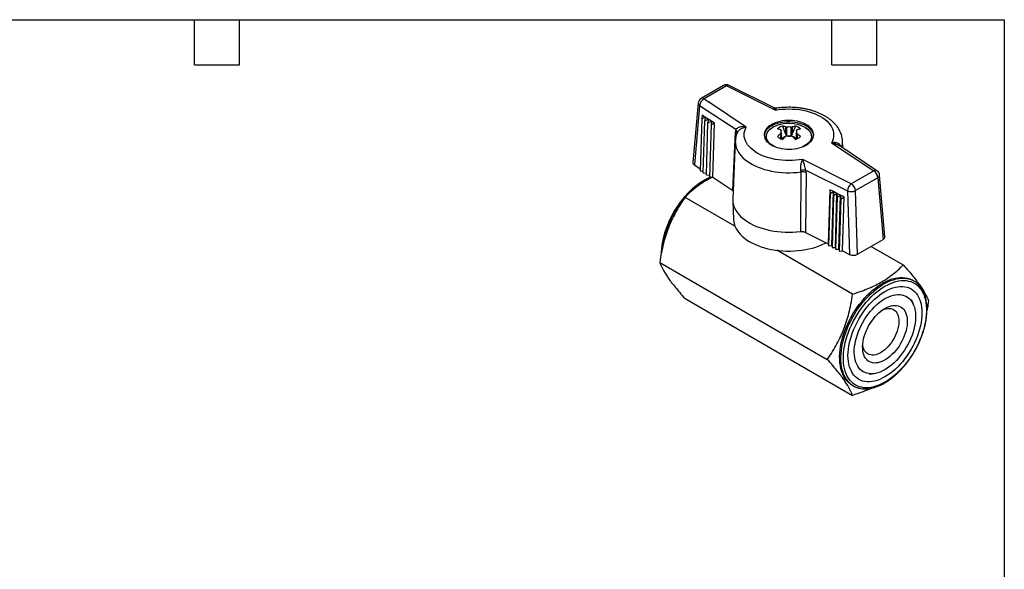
# Model space of a CAD drawing. Header units: inches. Extents: x 0.2 to 10.8, y 0.2 to 8.2.
# Tile 4 of 4: x 4.2 to 10.8, y 4.6 to 8.2. Entities that reach past the tile are written whole.
import ezdxf

# ---------------------------------------------------------------- set-up
doc = ezdxf.new("R2010")
doc.units = ezdxf.units.IN
doc.header["$MEASUREMENT"] = 0
doc.linetypes.add('SLD-Solid', pattern=[0])
doc.layers.add('TEXT', color=140, linetype='SLD-Solid', lineweight=25)

msp = doc.modelspace()

# ---------------------------------------------------------------- linework, layer by layer
for p, q in [((9.2108, 7.6642), (8.9159, 7.8123)), ((8.8785, 7.8112), (8.7287, 7.7246)), ((8.8982, 7.8092), (8.7484, 7.7227)), ((8.9383, 7.7891), (8.8982, 7.8092)), ((8.9389, 7.7892), (8.9383, 7.7891)), ((8.9386, 7.7889), (8.9389, 7.7892)), ((9.2221, 7.6467), (8.9386, 7.7889)), ((8.9389, 7.7892), (8.9389, 7.7892)), ((8.7092, 7.694), (8.6742, 7.2979)), ((8.7484, 7.7227), (8.7832, 7.6996)), ((8.7832, 7.6996), (8.783, 7.6992)), ((8.783, 7.6992), (8.7835, 7.6994)), ((8.783, 7.6992), (8.783, 7.6992)), ((8.7835, 7.6994), (9.0299, 7.5357)), ((8.7187, 7.6768), (8.6839, 7.2819)), ((8.9592, 7.5171), (8.7187, 7.6768)), ((8.735, 7.6147), (8.7331, 7.5893)), ((8.735, 7.6147), (8.7557, 7.6011)), ((8.7331, 7.5893), (8.7228, 7.2421)), ((8.7557, 7.6011), (8.7331, 7.5893)), ((8.7434, 7.2284), (8.7537, 7.5757)), ((8.7557, 7.6011), (8.7537, 7.5757)), ((8.7537, 7.5757), (8.7763, 7.5874)), ((8.7763, 7.5874), (8.7557, 7.6011)), ((8.7641, 7.2147), (8.7744, 7.562)), ((8.7763, 7.5874), (8.7744, 7.562)), ((8.7744, 7.562), (8.797, 7.5738)), ((8.797, 7.5738), (8.7763, 7.5874)), ((8.797, 7.5738), (8.7951, 7.5483)), ((8.8177, 7.5601), (8.7951, 7.5483)), ((8.8177, 7.5601), (8.797, 7.5738)), ((8.807, 7.2001), (8.8177, 7.5601)), ((8.7951, 7.5483), (8.7848, 7.201)), ((8.939, 7.1124), (8.9569, 7.5025)), ((9.2582, 7.4901), (9.2582, 7.4566)), ((9.2632, 7.4544), (9.2632, 7.5133)), ((9.2632, 7.495), (9.2632, 7.4545)), ((9.2916, 7.5351), (9.2916, 7.4881)), ((9.298, 7.5335), (9.2981, 7.4749)), ((9.3298, 7.4749), (9.3297, 7.5335)), ((9.3362, 7.5352), (9.3362, 7.4881)), ((9.3646, 7.5133), (9.3646, 7.495)), ((9.3646, 7.4545), (9.3646, 7.495)), ((9.3696, 7.4901), (9.3696, 7.4566)), ((8.9566, 7.4412), (8.9401, 7.0541)), ((9.1604, 7.4664), (9.1604, 7.4634)), ((9.2632, 7.4569), (9.2642, 7.4546)), ((9.3646, 7.4569), (9.3636, 7.4545)), ((9.4674, 7.4665), (9.4674, 7.4684)), ((9.4674, 7.4635), (9.4674, 7.4665)), ((9.5979, 7.4298), (9.8794, 7.2428)), ((9.6732, 7.3948), (9.6712, 7.4414)), ((9.6437, 7.4144), (9.6462, 7.4126)), ((9.9012, 7.2434), (9.6463, 7.4127)), ((9.7296, 7.1562), (9.4057, 7.3188)), ((8.6839, 7.2819), (8.7232, 7.2557)), ((8.7228, 7.2421), (8.7438, 7.2413)), ((8.7434, 7.2284), (8.7645, 7.2276)), ((9.4287, 7.2301), (9.4242, 6.8323)), ((9.4272, 7.2469), (9.7038, 7.1081)), ((9.8794, 7.2428), (9.7296, 7.1562)), ((8.7641, 7.2147), (8.7852, 7.2139)), ((8.7848, 7.201), (8.807, 7.2001)), ((8.807, 7.2001), (8.939, 7.1124)), ((9.9072, 7.1968), (9.7574, 7.1103)), ((9.9072, 7.1968), (9.9423, 6.7847)), ((9.9537, 6.8019), (9.9187, 7.214)), ((8.939, 7.1124), (8.9424, 7.1094)), ((9.5868, 7.1161), (9.5761, 6.7561)), ((9.588, 7.0906), (9.5777, 6.7432)), ((9.6105, 7.1041), (9.5868, 7.1161)), ((9.5868, 7.1161), (9.588, 7.0906)), ((9.588, 7.0906), (9.6105, 7.1041)), ((9.5999, 6.7442), (9.6105, 7.1041)), ((9.6343, 7.0921), (9.6105, 7.1041)), ((9.6105, 7.1041), (9.6117, 7.0786)), ((9.6117, 7.0786), (9.6343, 7.0921)), ((9.6237, 6.7322), (9.6343, 7.0921)), ((9.6581, 7.0801), (9.6343, 7.0921)), ((9.6343, 7.0921), (9.6355, 7.0666)), ((9.7038, 7.1081), (9.7178, 6.685)), ((9.7714, 6.6861), (9.7574, 7.1103)), ((8.9545, 6.8734), (8.6214, 7.0657)), ((8.9401, 7.0434), (8.9456, 6.9149)), ((9.6117, 7.0786), (9.6014, 6.7313)), ((9.6355, 7.0666), (9.6252, 6.7194)), ((9.6355, 7.0666), (9.6581, 7.0801)), ((9.6474, 6.7203), (9.6581, 7.0801)), ((9.6593, 7.0546), (9.649, 6.7075)), ((9.6819, 7.0681), (9.6581, 7.0801)), ((9.6581, 7.0801), (9.6593, 7.0546)), ((9.6593, 7.0546), (9.6819, 7.0681)), ((9.6712, 6.7084), (9.6819, 7.0681)), ((9.4242, 6.8323), (9.5761, 6.7561)), ((9.7714, 6.6861), (9.9423, 6.7847)), ((9.7387, 6.4207), (9.2331, 6.7126)), ((9.5761, 6.7561), (9.5777, 6.7432)), ((9.5777, 6.7432), (9.5999, 6.7442)), ((9.5999, 6.7442), (9.6014, 6.7313)), ((9.6014, 6.7313), (9.6237, 6.7322)), ((9.6237, 6.7322), (9.6252, 6.7194)), ((9.6252, 6.7194), (9.6474, 6.7203)), ((9.6474, 6.7203), (9.649, 6.7075)), ((9.649, 6.7075), (9.6712, 6.7084)), ((9.6712, 6.7084), (9.7178, 6.685)), ((9.8627, 6.7388), (10.0762, 6.6156)), ((8.4526, 6.6308), (9.5699, 5.9857)), ((10.1477, 6.5079), (10.1393, 6.5127)), ((8.6214, 6.3906), (9.7387, 5.7456)), ((10.1454, 6.3482), (10.1332, 6.378)), ((9.8494, 5.8863), (9.8813, 5.8907)), ((9.7358, 5.8137), (9.7442, 5.8089))]:
    msp.add_line(p, q)
at = {"flags": 128}
for points in [[(9.2221, 7.6467), (9.2446, 7.6503), (9.2676, 7.6529), (9.2908, 7.6545), (9.3142, 7.655), (9.3376, 7.6545), (9.3608, 7.6529), (9.3838, 7.6503), (9.4063, 7.6466), (9.4282, 7.6419), (9.4495, 7.6362), (9.4699, 7.6296), (9.4894, 7.6221), (9.5077, 7.6138), (9.5249, 7.6046), (9.5408, 7.5947), (9.5553, 7.5841), (9.5683, 7.5728), (9.5797, 7.5611), (9.5896, 7.5488), (9.5977, 7.5361), (9.604, 7.5231), (9.6086, 7.5099), (9.6114, 7.4964), (9.6123, 7.4829), (9.6114, 7.4694), (9.6087, 7.456), (9.6042, 7.4428), (9.5979, 7.4298)], [(9.197, 7.5502), (9.1856, 7.5429), (9.1755, 7.535), (9.167, 7.5265), (9.1599, 7.5175), (9.1546, 7.5082), (9.1509, 7.4986), (9.1489, 7.4889), (9.1487, 7.479), (9.1502, 7.4692), (9.1535, 7.4596), (9.1584, 7.4502), (9.1651, 7.4411), (9.1732, 7.4325), (9.1829, 7.4244), (9.194, 7.417), (9.2063, 7.4102), (9.2198, 7.4042), (9.2343, 7.399), (9.2496, 7.3947), (9.2656, 7.3914), (9.2822, 7.389), (9.299, 7.3876), (9.316, 7.3873), (9.333, 7.3879), (9.3498, 7.3895), (9.3662, 7.3922), (9.3821, 7.3957), (9.3972, 7.4003), (9.4114, 7.4056), (9.4246, 7.4118), (9.4367, 7.4188), (9.4474, 7.4264), (9.4567, 7.4347), (9.4646, 7.4434), (9.4708, 7.4525), (9.4753, 7.462), (9.4781, 7.4717), (9.4792, 7.4815), (9.4786, 7.4913), (9.4762, 7.5011), (9.4721, 7.5106), (9.4663, 7.5199), (9.4588, 7.5287), (9.4499, 7.5371), (9.4395, 7.5448), (9.4278, 7.552), (9.4148, 7.5584), (9.4008, 7.564), (9.3859, 7.5687), (9.3702, 7.5725), (9.3539, 7.5754), (9.3372, 7.5773), (9.3203, 7.5781), (9.3033, 7.578), (9.2864, 7.5769), (9.2697, 7.5747), (9.2536, 7.5716), (9.2381, 7.5676), (9.2234, 7.5626), (9.2096, 7.5568), (9.197, 7.5502)], [(9.479, 7.4779), (9.4786, 7.4817), (9.4762, 7.4914), (9.4721, 7.501), (9.4663, 7.5102), (9.4588, 7.5191), (9.4499, 7.5274), (9.4395, 7.5352), (9.4278, 7.5423), (9.4148, 7.5487), (9.4008, 7.5543), (9.3859, 7.559), (9.3702, 7.5629), (9.354, 7.5657), (9.3372, 7.5676), (9.3203, 7.5685), (9.3033, 7.5684), (9.2864, 7.5672), (9.2697, 7.5651), (9.2536, 7.562), (9.2381, 7.5579), (9.2234, 7.553), (9.2096, 7.5472), (9.197, 7.5406)], [(9.4057, 7.3188), (9.3832, 7.3151), (9.3602, 7.3125), (9.337, 7.3109), (9.3136, 7.3104), (9.2902, 7.311), (9.267, 7.3126), (9.244, 7.3152), (9.2215, 7.3189), (9.1996, 7.3236), (9.1783, 7.3292), (9.1579, 7.3358), (9.1384, 7.3433), (9.1201, 7.3517), (9.1029, 7.3609), (9.087, 7.3708), (9.0725, 7.3814), (9.0595, 7.3926), (9.0481, 7.4044), (9.0382, 7.4167), (9.0301, 7.4293), (9.0238, 7.4423), (9.0192, 7.4556), (9.0164, 7.469), (9.0155, 7.4825), (9.0164, 7.496), (9.0191, 7.5094), (9.0236, 7.5227), (9.0299, 7.5357)], [(9.2221, 7.4033), (9.2137, 7.4073), (9.2023, 7.414), (9.1921, 7.4213), (9.1833, 7.4292), (9.1761, 7.4376), (9.1705, 7.4464), (9.1666, 7.4555), (9.1644, 7.4648), (9.164, 7.4741), (9.1653, 7.4835), (9.1683, 7.4927), (9.1731, 7.5017), (9.1795, 7.5103), (9.1875, 7.5184), (9.197, 7.5261), (9.2078, 7.533), (9.2138, 7.5363)], [(9.423, 7.5313), (9.4256, 7.5297), (9.4357, 7.5223), (9.4445, 7.5144), (9.4517, 7.506), (9.4573, 7.4972), (9.4612, 7.4881), (9.4634, 7.4789), (9.4638, 7.4695), (9.4625, 7.4601), (9.4595, 7.4509), (9.4547, 7.442), (9.4483, 7.4333), (9.4403, 7.4252), (9.4308, 7.4176), (9.42, 7.4106)], [(8.9566, 7.4413), (8.9565, 7.4397), (8.957, 7.4253), (8.9591, 7.4109), (8.9631, 7.3967), (8.9687, 7.3827), (8.976, 7.3689), (8.9849, 7.3555), (8.9955, 7.3424), (9.0075, 7.3298), (9.0211, 7.3178), (9.0361, 7.3063), (9.0525, 7.2954), (9.0701, 7.2852), (9.0889, 7.2758), (9.1089, 7.2671), (9.1298, 7.2593), (9.1516, 7.2523), (9.1742, 7.2462), (9.1974, 7.2411), (9.2213, 7.2368), (9.2456, 7.2336), (9.2702, 7.2313), (9.295, 7.2301), (9.32, 7.2298), (9.3449, 7.2306), (9.3696, 7.2323), (9.3941, 7.2351)], [(9.42, 7.4106), (9.4079, 7.4043), (9.4057, 7.4033)], [(8.9401, 7.0541), (8.94, 7.0489), (8.9408, 7.0341), (8.9434, 7.0194), (8.9477, 7.0049), (8.9538, 6.9906), (8.9615, 6.9765), (8.9709, 6.9628), (8.9819, 6.9494), (8.9944, 6.9366), (9.0084, 6.9242), (9.0238, 6.9125), (9.0406, 6.9014), (9.0587, 6.8909), (9.078, 6.8812), (9.0983, 6.8723), (9.1197, 6.8642), (9.142, 6.857), (9.1651, 6.8507), (9.1889, 6.8453), (9.2132, 6.8408), (9.2381, 6.8373), (9.2633, 6.8348), (9.2887, 6.8333), (9.3142, 6.8328), (9.3398, 6.8333), (9.3652, 6.8349), (9.3904, 6.8374)], [(8.9456, 6.9149), (8.9466, 6.9037), (8.9494, 6.8891), (8.954, 6.8746), (8.9603, 6.8604), (8.9683, 6.8464), (8.978, 6.8328), (8.9892, 6.8197), (9.002, 6.807), (9.0162, 6.7948), (9.0319, 6.7832), (9.049, 6.7723), (9.0673, 6.7621), (9.0867, 6.7527), (9.1073, 6.744), (9.1288, 6.7362), (9.1512, 6.7293), (9.1744, 6.7233), (9.1983, 6.7182), (9.2227, 6.714), (9.2476, 6.7109), (9.2727, 6.7088), (9.2981, 6.7076), (9.3235, 6.7075), (9.3489, 6.7084), (9.3742, 6.7103), (9.3991, 6.7132), (9.4236, 6.7171), (9.4476, 6.7219), (9.471, 6.7277), (9.4937, 6.7344), (9.5154, 6.742), (9.5362, 6.7505), (9.556, 6.7598), (9.5623, 6.763)], [(9.7358, 5.8137), (9.7342, 5.8147), (9.7214, 5.8233), (9.7095, 5.8335), (9.6987, 5.8451), (9.6889, 5.858), (9.6802, 5.8723), (9.6726, 5.8879), (9.6662, 5.9047), (9.661, 5.9226), (9.6569, 5.9416), (9.6541, 5.9615), (9.6526, 5.9823), (9.6523, 6.0039), (9.6532, 6.0262), (9.6554, 6.0491), (9.6588, 6.0725), (9.6634, 6.0963), (9.6693, 6.1204), (9.6763, 6.1447), (9.6844, 6.1691), (9.6937, 6.1934), (9.704, 6.2176), (9.7153, 6.2416), (9.7277, 6.2652), (9.7409, 6.2883), (9.755, 6.311), (9.7699, 6.333), (9.7855, 6.3542), (9.8018, 6.3746), (9.8187, 6.3941), (9.8361, 6.4125), (9.8539, 6.4299), (9.8721, 6.4461), (9.8906, 6.4611), (9.9093, 6.4748), (9.9282, 6.4871), (9.947, 6.498), (9.9659, 6.5074), (9.9846, 6.5153), (10.0031, 6.5217), (10.0213, 6.5265), (10.0391, 6.5298), (10.0565, 6.5314), (10.0734, 6.5314), (10.0897, 6.5298), (10.1053, 6.5266), (10.1202, 6.5218), (10.1343, 6.5155), (10.1393, 6.5127)], [(9.7244, 5.8228), (9.7179, 5.8287), (9.7071, 5.8402), (9.6973, 5.8532), (9.6886, 5.8675), (9.681, 5.8831), (9.6746, 5.8999), (9.6693, 5.9178), (9.6653, 5.9368), (9.6625, 5.9567), (9.6609, 5.9775), (9.6606, 5.9991), (9.6616, 6.0214), (9.6637, 6.0443), (9.6672, 6.0677), (9.6718, 6.0915), (9.6776, 6.1156), (9.6846, 6.1399), (9.6928, 6.1642), (9.702, 6.1886), (9.7123, 6.2128), (9.7237, 6.2367), (9.736, 6.2604), (9.7492, 6.2835), (9.7633, 6.3062), (9.7782, 6.3281), (9.7938, 6.3494), (9.8101, 6.3698), (9.827, 6.3892), (9.8444, 6.4077), (9.8623, 6.4251), (9.8805, 6.4413), (9.899, 6.4563), (9.9177, 6.47), (9.9365, 6.4823), (9.9554, 6.4932), (9.9742, 6.5026), (9.9929, 6.5105), (10.0114, 6.5169), (10.0296, 6.5217), (10.0475, 6.5249), (10.0649, 6.5266), (10.0818, 6.5266), (10.098, 6.525), (10.1137, 6.5218), (10.1256, 6.5181)], [(9.9543, 5.8337), (9.9358, 5.8237), (9.9174, 5.8152), (9.8991, 5.8082), (9.8811, 5.8028), (9.8634, 5.7989), (9.8462, 5.7966), (9.8294, 5.796), (9.8131, 5.7969), (9.7975, 5.7993), (9.7826, 5.8034), (9.7685, 5.8091), (9.7552, 5.8162), (9.7428, 5.8249), (9.7313, 5.8351), (9.7208, 5.8467), (9.7114, 5.8596), (9.703, 5.8739), (9.6958, 5.8894), (9.6897, 5.9061), (9.6848, 5.9239), (9.6812, 5.9427), (9.6787, 5.9624), (9.6775, 5.9831), (9.6775, 6.0044), (9.6787, 6.0265), (9.6812, 6.0491), (9.6848, 6.0722), (9.6897, 6.0956), (9.6958, 6.1193), (9.703, 6.1431), (9.7114, 6.167), (9.7208, 6.1909), (9.7313, 6.2146), (9.7428, 6.238), (9.7552, 6.261), (9.7685, 6.2835), (9.7826, 6.3055), (9.7975, 6.3268), (9.8131, 6.3473), (9.8294, 6.3669), (9.8462, 6.3856), (9.8634, 6.4033), (9.8811, 6.4198), (9.8991, 6.4352), (9.9174, 6.4493), (9.9358, 6.462), (9.9543, 6.4734), (9.9728, 6.4834), (9.9912, 6.4919), (10.0095, 6.4989), (10.0275, 6.5043), (10.0452, 6.5082), (10.0624, 6.5105), (10.0792, 6.5112), (10.0955, 6.5103), (10.1111, 6.5078), (10.126, 6.5037), (10.1401, 6.498), (10.1534, 6.4909), (10.1658, 6.4822), (10.1773, 6.472), (10.1878, 6.4605), (10.1972, 6.4475), (10.2056, 6.4332), (10.2128, 6.4177), (10.2189, 6.4011), (10.2237, 6.3833), (10.2274, 6.3644), (10.2299, 6.3447), (10.2311, 6.3241), (10.2311, 6.3027), (10.2299, 6.2806), (10.2274, 6.258), (10.2237, 6.235), (10.2189, 6.2115), (10.2128, 6.1878), (10.2056, 6.164), (10.1972, 6.1401), (10.1878, 6.1162), (10.1773, 6.0926), (10.1658, 6.0692), (10.1534, 6.0461), (10.1401, 6.0236), (10.126, 6.0016), (10.1111, 5.9803), (10.0955, 5.9598), (10.0792, 5.9402), (10.0624, 5.9215), (10.0452, 5.9038), (10.0275, 5.8873), (10.0095, 5.872), (9.9912, 5.8579), (9.9728, 5.8451), (9.9543, 5.8337)], [(9.9543, 5.8691), (9.9367, 5.8596), (9.9192, 5.8517), (9.9019, 5.8453), (9.8849, 5.8405), (9.8682, 5.8373), (9.8519, 5.8357), (9.8362, 5.8357), (9.8211, 5.8373), (9.8066, 5.8406), (9.793, 5.8454), (9.7801, 5.8518), (9.7681, 5.8598), (9.7571, 5.8692), (9.747, 5.8801), (9.7381, 5.8924), (9.7302, 5.906), (9.7235, 5.9209), (9.7179, 5.9369), (9.7135, 5.9541), (9.7104, 5.9723), (9.7085, 5.9914), (9.7079, 6.0113), (9.7085, 6.032), (9.7104, 6.0533), (9.7135, 6.0751), (9.7179, 6.0972), (9.7235, 6.1197), (9.7302, 6.1424), (9.7381, 6.1651), (9.747, 6.1877), (9.7571, 6.2102), (9.7681, 6.2324), (9.7801, 6.2542), (9.793, 6.2754), (9.8066, 6.2961), (9.8211, 6.316), (9.8362, 6.3351), (9.8519, 6.3533), (9.8682, 6.3704), (9.8849, 6.3865), (9.9019, 6.4013), (9.9192, 6.4149), (9.9367, 6.4272), (9.9543, 6.4381), (9.9719, 6.4475), (9.9894, 6.4554), (10.0067, 6.4618), (10.0237, 6.4666), (10.0404, 6.4698), (10.0566, 6.4714), (10.0724, 6.4714), (10.0875, 6.4698), (10.1019, 6.4665), (10.1156, 6.4617), (10.1285, 6.4553), (10.1405, 6.4474), (10.1515, 6.4379), (10.1616, 6.427), (10.1705, 6.4147), (10.1784, 6.4011), (10.1851, 6.3862), (10.1907, 6.3702), (10.195, 6.353), (10.1982, 6.3348), (10.2, 6.3157), (10.2007, 6.2958), (10.2, 6.2751), (10.1982, 6.2538), (10.195, 6.2321), (10.1907, 6.2099), (10.1851, 6.1874), (10.1784, 6.1647), (10.1705, 6.142), (10.1616, 6.1194), (10.1515, 6.0969), (10.1405, 6.0747), (10.1285, 6.053), (10.1156, 6.0317), (10.1019, 6.011), (10.0875, 5.9911), (10.0724, 5.972), (10.0566, 5.9538), (10.0404, 5.9367), (10.0237, 5.9206), (10.0067, 5.9058), (9.9894, 5.8922), (9.9719, 5.8799), (9.9543, 5.8691)], [(10.0002, 5.9498), (9.9846, 5.9374), (9.9689, 5.9263), (9.953, 5.9165), (9.9372, 5.9082), (9.9214, 5.9014), (9.9059, 5.896), (9.8906, 5.8922), (9.8757, 5.89), (9.8613, 5.8894), (9.8475, 5.8904), (9.8343, 5.8929), (9.8218, 5.897), (9.8101, 5.9027), (9.7993, 5.9098), (9.7894, 5.9185), (9.7805, 5.9285), (9.7727, 5.9399), (9.7659, 5.9526), (9.7603, 5.9665), (9.7558, 5.9815), (9.7526, 5.9975), (9.7505, 6.0145), (9.7497, 6.0323), (9.7501, 6.0509), (9.7517, 6.0701), (9.7546, 6.0897), (9.7586, 6.1098), (9.7639, 6.1301), (9.7702, 6.1506), (9.7777, 6.171), (9.7863, 6.1914), (9.7958, 6.2116), (9.8063, 6.2314), (9.8177, 6.2507), (9.83, 6.2694), (9.8429, 6.2875), (9.8566, 6.3047), (9.8708, 6.3211), (9.8855, 6.3364), (9.9007, 6.3506), (9.9161, 6.3637), (9.9318, 6.3754), (9.9476, 6.3859), (9.9635, 6.3949), (9.9793, 6.4025), (9.995, 6.4086), (10.0104, 6.4132), (10.0255, 6.4162), (10.0401, 6.4176), (10.0543, 6.4174), (10.0678, 6.4157), (10.0806, 6.4123), (10.0927, 6.4075), (10.104, 6.401), (10.1144, 6.3931), (10.1238, 6.3838), (10.1321, 6.3731), (10.1394, 6.361), (10.1456, 6.3477), (10.1507, 6.3333), (10.1545, 6.3177), (10.1572, 6.3012), (10.1586, 6.2838), (10.1588, 6.2656), (10.1578, 6.2467), (10.1556, 6.2273), (10.1521, 6.2074), (10.1475, 6.1872), (10.1417, 6.1668), (10.1347, 6.1463), (10.1267, 6.1259), (10.1177, 6.1056), (10.1076, 6.0856), (10.0967, 6.066), (10.0848, 6.047), (10.0722, 6.0286), (10.0589, 6.0109), (10.045, 5.9941), (10.0305, 5.9783), (10.0155, 5.9635), (10.0002, 5.9498)], [(9.9877, 6.0053), (9.9744, 5.9947), (9.9609, 5.9855), (9.9473, 5.9777), (9.9338, 5.9714), (9.9205, 5.9665), (9.9075, 5.9633), (9.8948, 5.9615), (9.8826, 5.9614), (9.871, 5.9629), (9.8602, 5.9659), (9.8501, 5.9705), (9.8408, 5.9767), (9.8325, 5.9842), (9.8252, 5.9932), (9.819, 6.0035), (9.8139, 6.0151), (9.81, 6.0278), (9.8072, 6.0416), (9.8057, 6.0562), (9.8054, 6.0717), (9.8063, 6.0879), (9.8085, 6.1046), (9.8119, 6.1217), (9.8164, 6.1391), (9.8221, 6.1566), (9.8289, 6.174), (9.8368, 6.1913), (9.8456, 6.2083), (9.8553, 6.2249), (9.8658, 6.2408), (9.8771, 6.256), (9.889, 6.2704), (9.9014, 6.2838), (9.9143, 6.2961), (9.9275, 6.3073), (9.9409, 6.3171), (9.9545, 6.3256), (9.968, 6.3327), (9.9814, 6.3383), (9.9946, 6.3424), (10.0075, 6.3449), (10.0199, 6.3458), (10.0318, 6.3452), (10.0431, 6.3429), (10.0536, 6.3391), (10.0633, 6.3337), (10.072, 6.3268), (10.0798, 6.3185), (10.0866, 6.3089), (10.0923, 6.2979), (10.0968, 6.2858), (10.1002, 6.2726), (10.1023, 6.2583), (10.1032, 6.2432), (10.1029, 6.2274), (10.1013, 6.2109), (10.0985, 6.194), (10.0946, 6.1767), (10.0894, 6.1593), (10.0832, 6.1418), (10.0759, 6.1244), (10.0675, 6.1072), (10.0583, 6.0905), (10.0481, 6.0742), (10.0372, 6.0586), (10.0257, 6.0438), (10.0135, 6.0299), (10.0008, 6.017), (9.9877, 6.0053)], [(9.9394, 6.3161), (9.9476, 6.3194), (9.9595, 6.3231), (9.9711, 6.3252), (9.9822, 6.3257), (9.9927, 6.3246), (10.0025, 6.3219), (10.0116, 6.3176), (10.0198, 6.3119), (10.027, 6.3046), (10.0332, 6.296), (10.0383, 6.2861), (10.0422, 6.275), (10.045, 6.2628), (10.0465, 6.2497), (10.0468, 6.2358), (10.0458, 6.2211), (10.0437, 6.206), (10.0403, 6.1905), (10.0357, 6.1747), (10.03, 6.1589), (10.0233, 6.1433), (10.0156, 6.1279), (10.0069, 6.1129), (9.9974, 6.0985), (9.9872, 6.0848), (9.9763, 6.0721), (9.965, 6.0603), (9.9532, 6.0496)], [(9.9532, 6.0496), (9.9412, 6.0402), (9.929, 6.0321), (9.9167, 6.0254), (9.9046, 6.0202), (9.8927, 6.0166), (9.8811, 6.0145), (9.87, 6.014), (9.8595, 6.0151), (9.8496, 6.0178), (9.8406, 6.022), (9.8324, 6.0278), (9.8252, 6.035), (9.819, 6.0436), (9.8139, 6.0536), (9.81, 6.0646), (9.8072, 6.0768), (9.8061, 6.0851)]]:
    msp.add_lwpolyline(points, dxfattribs=at)
for centre, radius, start, end in [((8.8982, 7.7771), 0.0394, 63.35192, 120.00769), ((8.8867, 7.7934), 0.0195, 53.95128, 114.73964), ((8.9096, 7.7955), 0.0179, 69.67246, 129.88442), ((8.7484, 7.6906), 0.0394, 120.00769, 174.95851), ((8.7286, 7.6935), 0.0195, 178.49758, 239.31355), ((8.776, 7.6723), 0.0575, 118.70255, 175.54063), ((8.7369, 7.7075), 0.019, 53.02658, 115.66434), ((9.3135, 7.3293), 0.2297, 61.53055, 115.71844), ((9.232, 7.4638), 0.0844, 114.50666, 170.37317), ((9.2938, 7.4615), 0.0828, 106.53346, 133.48192), ((9.2044, 7.3581), 0.1667, 71.1767, 78.79492), ((9.485, 7.2128), 0.3583, 129.27543, 133.84926), ((9.2794, 7.5042), 0.0186, 150.60185, 209.39816), ((9.2378, 7.3774), 0.1667, 71.1767, 78.79492), ((9.3139, 7.4445), 0.0904, 79.91166, 100.10218), ((9.39, 7.3773), 0.1668, 101.21684, 108.83414), ((9.334, 7.4616), 0.0828, 46.52566, 73.47972), ((9.3484, 7.5042), 0.0186, 330.60185, 29.39816), ((9.4234, 7.358), 0.1668, 101.21684, 108.83414), ((9.1428, 7.2128), 0.3583, 46.16189, 50.73528), ((9.2177, 7.4673), 0.0573, 181.10986, 213.1338), ((9.215, 7.4638), 0.0546, 180.41306, 205.25823), ((9.2938, 7.5312), 0.0828, 226.52566, 253.47972), ((9.3018, 7.4265), 0.0458, 100.7461, 143.52205), ((9.5184, 7.1935), 0.3583, 129.27543, 133.84926), ((9.3139, 7.5639), 0.0904, 259.91166, 280.10218), ((9.3139, 7.3837), 0.0911, 83.01576, 97.00499), ((9.3265, 7.4271), 0.045, 36.32292, 77.60542), ((9.1094, 7.1935), 0.3583, 46.16189, 50.73528), ((9.334, 7.5313), 0.0828, 286.53346, 313.48192), ((9.4112, 7.4671), 0.0563, 326.59268, 359.38936), ((9.4132, 7.4638), 0.0543, 334.68143, 359.68879), ((9.5491, 7.4364), 0.1222, 342.57611, 2.46618), ((9.8909, 7.2251), 0.021, 60.46018, 122.9713), ((9.8464, 7.1914), 0.0611, 5.09143, 57.23208), ((9.8794, 7.2106), 0.0394, 4.86594, 56.4114), ((8.9724, 6.7869), 0.4481, 112.66835, 140.61848), ((9.7685, 7.1044), 0.0648, 126.88462, 176.75507), ((9.6966, 7.1049), 0.0611, 5.09143, 57.23208), ((9.8989, 7.2147), 0.0197, 294.72358, 357.72001), ((9.728, 7.1709), 0.0673, 248.92331, 295.85941), ((9.1078, 6.6432), 0.6443, 139.30419, 173.28793), ((10.08, 6.3905), 0.1355, 49.84136, 70.32182), ((9.8119, 5.9262), 0.1355, 229.73894, 250.33307)]:
    msp.add_arc(centre, radius, start, end)
for centre, major_axis, ratio, start_param, end_param in [((8.9386, 7.7568), (0.0161, 0.036), 0.499555, 0.716212, 0.730864), ((8.7835, 7.6672), (0.0236, 0.0315), 0.645808, 0.85977, 0.874421), ((9.0267, 7.4539), (-0.0522, 0.0852), 0.545488, 0.46902, 0.677648), ((8.7136, 7.2967), (0.0395, -0.0001), 0.576188, 3.091693, 3.857865), ((9.3333, 7.2537), (0.0575, -0.0315), 0.630567, 0.316798, 0.535458), ((9.3483, 7.2683), (-0.065, 0.0759), 0.624732, 3.761137, 3.969765), ((9.9143, 6.8008), (0.0395, -0.0001), 0.576188, 5.50072, 6.333085), ((9.7435, 6.7022), (0.0394, -0.0001), 0.578627, 3.99988, 5.498619)]:
    msp.add_ellipse(centre, major_axis=major_axis, ratio=ratio, start_param=start_param, end_param=end_param)
for points, knots in [([(9.2111, 7.6641), (9.2122, 7.6636), (9.2133, 7.6626), (9.2169, 7.6581), (9.2194, 7.6531), (9.2221, 7.6467)], [0, 0, 0, 0, 0.1685186, 0.1685186, 0.5235186, 0.5235186, 0.5235186, 0.5235186]), ([(9.2342, 7.6603), (9.2303, 7.66), (9.2224, 7.6595), (9.215, 7.6625), (9.2113, 7.664)], [0, 0, 0, 0, 0.487474, 1, 1, 1, 1]), ([(9.2221, 7.6467), (9.2233, 7.6487), (9.2257, 7.6527), (9.2291, 7.6569), (9.232, 7.6596), (9.2335, 7.66), (9.2341, 7.6602)], [0, 0, 0, 0, 0.274653, 0.528106, 0.789816, 1, 1, 1, 1]), ([(9.6711, 7.4417), (9.6709, 7.4456), (9.6704, 7.4546), (9.6679, 7.4688), (9.6638, 7.4841), (9.6581, 7.4992), (9.651, 7.514), (9.6424, 7.5284), (9.6323, 7.5423), (9.6208, 7.5559), (9.6078, 7.5689), (9.5934, 7.5813), (9.5778, 7.593), (9.5609, 7.604), (9.5428, 7.6142), (9.5238, 7.6235), (9.5038, 7.632), (9.4831, 7.6395), (9.4616, 7.6462), (9.4396, 7.6519), (9.4171, 7.6566), (9.3941, 7.6604), (9.3709, 7.6632), (9.3474, 7.6651), (9.3238, 7.666), (9.3001, 7.6659), (9.2765, 7.6648), (9.2544, 7.663), (9.2404, 7.6611), (9.2341, 7.6602)], [0, 0, 0, 0, 0.02498, 0.0593046, 0.0937414, 0.1284544, 0.1635895, 0.1992642, 0.2355561, 0.2724938, 0.310051, 0.3481511, 0.3866814, 0.4255139, 0.464526, 0.5036153, 0.5426876, 0.5817015, 0.6206355, 0.6594827, 0.6982459, 0.7369348, 0.7755628, 0.8141459, 0.8527018, 0.8912488, 0.9298051, 0.9683842, 1, 1, 1, 1]), ([(8.9679, 7.494), (8.9661, 7.4891), (8.9624, 7.479), (8.9589, 7.4634), (8.9569, 7.4507), (8.9568, 7.4433), (8.9568, 7.4413)], [0, 0, 0, 0, 0.289588, 0.590217, 0.886646, 1, 1, 1, 1]), ([(8.9663, 7.4893), (8.9659, 7.4909), (8.965, 7.4957), (8.9601, 7.4998), (8.9569, 7.5025)], [0, 0, 0, 0, 0.348283, 1, 1, 1, 1]), ([(8.9841, 7.5331), (8.9803, 7.5319), (8.9768, 7.5305), (8.9695, 7.5269), (8.966, 7.5245), (8.9616, 7.5204), (8.9602, 7.5187), (8.9592, 7.5171)], [0.5235307, 0.5235307, 0.5235307, 0.5235307, 0.675, 0.675, 0.875, 0.875, 1, 1, 1, 1]), ([(8.9592, 7.5171), (8.9612, 7.5148), (8.9651, 7.5102), (8.9677, 7.5031), (8.9684, 7.4978), (8.9678, 7.4953), (8.9676, 7.4947)], [0, 0, 0, 0, 0.326457, 0.65281, 0.909574, 1, 1, 1, 1]), ([(8.9681, 7.494), (8.9685, 7.4953), (8.9699, 7.4989), (8.9744, 7.5052), (8.981, 7.5123), (8.989, 7.5188), (8.9983, 7.5246), (9.0083, 7.5293), (9.0189, 7.5332), (9.0262, 7.5349), (9.0299, 7.5357)], [0, 0, 0, 0, 0.07069, 0.197871, 0.322379, 0.453728, 0.583362, 0.721403, 0.855122, 1, 1, 1, 1]), ([(9.0299, 7.5357), (9.0189, 7.5372), (9.0078, 7.5373), (8.9929, 7.5353), (8.9883, 7.5343), (8.9841, 7.5331)], [0, 0, 0, 0, 0.355, 0.355, 0.5235186, 0.5235186, 0.5235186, 0.5235186]), ([(9.213, 7.536), (9.2095, 7.5341), (9.2021, 7.53), (9.1922, 7.5231), (9.1831, 7.5153), (9.1755, 7.507), (9.1693, 7.4982), (9.1647, 7.489), (9.1617, 7.4796), (9.1603, 7.472), (9.1605, 7.4675), (9.1606, 7.4662)], [0, 0, 0, 0, 0.111905, 0.233684, 0.355487, 0.477036, 0.597935, 0.717713, 0.836002, 0.952769, 1, 1, 1, 1]), ([(9.2702, 7.5409), (9.2753, 7.5283), (9.2793, 7.5183), (9.2862, 7.5012), (9.2891, 7.4942), (9.2916, 7.4881)], [0, 0, 0, 0, 0.5, 0.5, 1, 1, 1, 1]), ([(9.2916, 7.4881), (9.2929, 7.485), (9.2948, 7.4805), (9.2967, 7.4759), (9.2973, 7.4745)], [0, 0, 0, 0, 0.678809, 1, 1, 1, 1]), ([(9.3362, 7.4881), (9.3349, 7.485), (9.333, 7.4805), (9.3311, 7.4759), (9.3305, 7.4745)], [0, 0, 0, 0, 0.677523, 1, 1, 1, 1]), ([(9.3576, 7.5409), (9.3525, 7.5283), (9.3485, 7.5183), (9.3416, 7.5012), (9.3387, 7.4942), (9.3362, 7.4881)], [0, 0, 0, 0, 0.5, 0.5, 1, 1, 1, 1]), ([(9.4672, 7.4686), (9.4673, 7.4695), (9.4673, 7.4736), (9.4658, 7.4808), (9.4627, 7.49), (9.4581, 7.4989), (9.4519, 7.5074), (9.4444, 7.5156), (9.4354, 7.5232), (9.4287, 7.5282), (9.4247, 7.5304), (9.4246, 7.5305)], [0, 0, 0, 0, 0.040646, 0.173707, 0.306987, 0.441362, 0.577307, 0.714823, 0.853572, 0.993091, 1, 1, 1, 1]), ([(9.6597, 7.4038), (9.6593, 7.4055), (9.6579, 7.4102), (9.6535, 7.4166), (9.6468, 7.4228), (9.6388, 7.4273), (9.6295, 7.4302), (9.6195, 7.4315), (9.6089, 7.4315), (9.6016, 7.4304), (9.5979, 7.4298)], [0, 0, 0, 0, 0.069524, 0.196865, 0.321529, 0.453043, 0.58284, 0.721053, 0.854941, 1, 1, 1, 1]), ([(9.5979, 7.4298), (9.6089, 7.4282), (9.62, 7.4254), (9.6349, 7.4192), (9.6395, 7.4169), (9.6437, 7.4144)], [0, 0, 0, 0, 0.355, 0.355, 0.5235186, 0.5235186, 0.5235186, 0.5235186]), ([(9.4057, 7.3188), (9.4022, 7.3128), (9.3989, 7.3052), (9.3938, 7.2887), (9.392, 7.28), (9.3907, 7.2656), (9.3907, 7.2601), (9.3915, 7.2514), (9.3921, 7.2482), (9.3929, 7.2451)], [0, 0, 0, 0, 0.355, 0.355, 0.675, 0.675, 0.875, 0.875, 1, 1, 1, 1]), ([(9.4168, 7.2833), (9.4156, 7.2877), (9.4145, 7.2919), (9.4109, 7.3046), (9.4084, 7.3124), (9.4057, 7.3188)], [0, 0, 0, 0, 0.1685186, 0.1685186, 0.5235186, 0.5235186, 0.5235186, 0.5235186]), ([(9.3941, 7.2351), (9.3939, 7.2099), (9.3936, 7.1848), (9.3934, 7.1597), (9.3931, 7.131), (9.3929, 7.1023), (9.3926, 7.0736), (9.3924, 7.0556), (9.3923, 7.0377), (9.3921, 7.0197), (9.392, 7.0107), (9.3919, 7.0018), (9.3919, 6.9928), (9.3917, 6.9784), (9.3916, 6.9641), (9.3915, 6.9497), (9.3912, 6.9268), (9.391, 6.9038), (9.3908, 6.8808), (9.3907, 6.8663), (9.3905, 6.8519), (9.3904, 6.8374)], [0, 0, 0, 0, 0.189528, 0.189528, 0.189528, 0.406131, 0.406131, 0.406131, 0.541508, 0.541508, 0.541508, 0.609196, 0.609196, 0.609196, 0.717498, 0.717498, 0.717498, 0.89078, 0.89078, 0.89078, 1, 1, 1, 1]), ([(9.4272, 7.2469), (9.4261, 7.2497), (9.4252, 7.2527), (9.4227, 7.2609), (9.4213, 7.2661), (9.4188, 7.2754), (9.4178, 7.2794), (9.4168, 7.2833)], [0.5235308, 0.5235308, 0.5235308, 0.5235308, 0.6485308, 0.6485308, 0.8485308, 0.8485308, 1, 1, 1, 1]), ([(8.7933, 7.2006), (8.7891, 7.199), (8.779, 7.1951), (8.7631, 7.1875), (8.7483, 7.1795), (8.7334, 7.1706), (8.7183, 7.1608), (8.7005, 7.1478), (8.6829, 7.1337), (8.6656, 7.1186), (8.6486, 7.1023), (8.632, 7.0851), (8.6159, 7.067), (8.6003, 7.048), (8.5853, 7.0283), (8.571, 7.0078), (8.5573, 6.9868), (8.5444, 6.9652), (8.5323, 6.9432), (8.5211, 6.9208), (8.5107, 6.8981), (8.5012, 6.8752), (8.4927, 6.8522), (8.4853, 6.8292), (8.4788, 6.8063), (8.4734, 6.7835), (8.4691, 6.7609), (8.4658, 6.7387), (8.4638, 6.7169), (8.4628, 6.7012), (8.4629, 6.693), (8.463, 6.6917)], [0, 0, 0, 0, 0.0254508, 0.0620351, 0.096703, 0.1160254, 0.1526343, 0.1892336, 0.2258197, 0.2623905, 0.2989458, 0.3354862, 0.3720131, 0.4085283, 0.4450338, 0.481532, 0.5180251, 0.5545156, 0.5910059, 0.627498, 0.6639941, 0.7004966, 0.7370081, 0.7735309, 0.8100674, 0.8466199, 0.8831902, 0.9197799, 0.9563896, 0.993019, 1, 1, 1, 1]), ([(8.764, 7.1782), (8.7379, 7.1632), (8.7138, 7.147), (8.6671, 7.1103), (8.6445, 7.0899), (8.6214, 7.0657)], [0, 0, 0, 0, 0.5, 0.5, 1, 1, 1, 1]), ([(8.8054, 7.2001), (8.8035, 7.1993), (8.7889, 7.1925), (8.7756, 7.1849), (8.764, 7.1782)], [0, 0, 0, 0, 0.128572, 1, 1, 1, 1]), ([(8.6214, 7.0657), (8.5958, 7.0293), (8.5749, 6.9956), (8.539, 6.9294), (8.5239, 6.897), (8.4978, 6.8297), (8.4868, 6.7949), (8.4676, 6.719), (8.4595, 6.678), (8.4526, 6.6308)], [0, 0, 0, 0, 0.25, 0.25, 0.5, 0.5, 0.75, 0.75, 1, 1, 1, 1]), ([(9.3904, 6.8374), (9.3933, 6.8377), (9.3964, 6.8379), (9.4024, 6.8378), (9.4054, 6.8376), (9.4113, 6.8367), (9.4141, 6.8361), (9.4194, 6.8344), (9.4219, 6.8334), (9.4242, 6.8323)], [0, 0, 0, 0, 0.02301859, 0.02301859, 0.04603172, 0.04603172, 0.06904826, 0.06904826, 0.09206968, 0.09206968, 0.09206968, 0.09206968]), ([(8.4526, 6.6308), (8.4595, 6.6131), (8.4676, 6.5961), (8.4868, 6.5618), (8.4978, 6.5443), (8.5239, 6.5072), (8.539, 6.4875), (8.5749, 6.4435), (8.5958, 6.4192), (8.6214, 6.3906)], [0, 0, 0, 0, 0.25, 0.25, 0.5, 0.5, 0.75, 0.75, 1, 1, 1, 1]), ([(9.9336, 6.5031), (9.9597, 6.5181), (9.9838, 6.5343), (10.0305, 6.571), (10.0531, 6.5914), (10.0762, 6.6156)], [0, 0, 0, 0, 0.5, 0.5, 1, 1, 1, 1]), ([(10.0762, 6.6156), (10.1018, 6.587), (10.1227, 6.5628), (10.1586, 6.5187), (10.1737, 6.499), (10.1998, 6.4619), (10.2108, 6.4444), (10.23, 6.4101), (10.2381, 6.3931), (10.245, 6.3754)], [0, 0, 0, 0, 0.25, 0.25, 0.5, 0.5, 0.75, 0.75, 1, 1, 1, 1]), ([(9.7387, 6.4207), (9.7806, 6.434), (9.8159, 6.4471), (9.8794, 6.4741), (9.9075, 6.488), (9.9336, 6.5031)], [0, 0, 0, 0, 0.5, 0.5, 1, 1, 1, 1]), ([(9.7677, 5.7982), (9.7689, 5.7977), (9.7749, 5.7953), (9.7862, 5.7925), (9.8015, 5.7899), (9.8174, 5.7888), (9.8337, 5.7891), (9.8506, 5.7908), (9.8678, 5.794), (9.8853, 5.7987), (9.9031, 5.8047), (9.921, 5.8122), (9.9391, 5.821), (9.9571, 5.8311), (9.9751, 5.8426), (9.9929, 5.8552), (10.0106, 5.869), (10.0279, 5.8839), (10.045, 5.8999), (10.0617, 5.9169), (10.0779, 5.9349), (10.0936, 5.9536), (10.1087, 5.9732), (10.1233, 5.9935), (10.1371, 6.0144), (10.1502, 6.0358), (10.1625, 6.0578), (10.1739, 6.0801), (10.1845, 6.1027), (10.1942, 6.1256), (10.2029, 6.1485), (10.2107, 6.1715), (10.2174, 6.1945), (10.223, 6.2173), (10.2276, 6.24), (10.2311, 6.2623), (10.2335, 6.2842), (10.2347, 6.3056), (10.2349, 6.3265), (10.2338, 6.3468), (10.2317, 6.3664), (10.2284, 6.3851), (10.2239, 6.403), (10.2184, 6.4199), (10.2117, 6.4359), (10.204, 6.4507), (10.1953, 6.4643), (10.1855, 6.4767), (10.1765, 6.4864), (10.1705, 6.4914), (10.1684, 6.4931)], [0, 0, 0, 0, 0.005738, 0.026589, 0.047502, 0.068501, 0.089597, 0.110789, 0.132067, 0.153414, 0.174813, 0.196247, 0.217703, 0.239169, 0.260635, 0.282097, 0.303552, 0.324998, 0.346434, 0.367862, 0.389282, 0.410695, 0.432101, 0.453504, 0.474902, 0.496299, 0.517696, 0.539093, 0.560492, 0.581895, 0.603302, 0.624716, 0.646138, 0.667568, 0.689009, 0.710461, 0.731925, 0.7534, 0.774887, 0.796381, 0.81788, 0.839375, 0.860854, 0.882305, 0.903711, 0.925051, 0.946308, 0.967467, 0.988523, 1, 1, 1, 1]), ([(9.5699, 5.9857), (9.5955, 6.0222), (9.6164, 6.0558), (9.6523, 6.122), (9.6674, 6.1545), (9.6935, 6.2218), (9.7045, 6.2566), (9.7237, 6.3324), (9.7318, 6.3734), (9.7387, 6.4207)], [0, 0, 0, 0, 0.25, 0.25, 0.5, 0.5, 0.75, 0.75, 1, 1, 1, 1]), ([(10.245, 6.3754), (10.2425, 6.3586), (10.2395, 6.338), (10.2353, 6.3178), (10.2346, 6.3142)], [0, 0, 0, 0, 0.822562, 1, 1, 1, 1]), ([(9.7387, 5.7456), (9.7318, 5.7633), (9.7237, 5.7802), (9.7045, 5.8146), (9.6935, 5.832), (9.6674, 5.8692), (9.6523, 5.8889), (9.6164, 5.9329), (9.5955, 5.9572), (9.5699, 5.9857)], [0, 0, 0, 0, 0.25, 0.25, 0.5, 0.5, 0.75, 0.75, 1, 1, 1, 1]), ([(9.8668, 5.7941), (9.8622, 5.792), (9.8466, 5.7847), (9.8178, 5.7732), (9.7798, 5.7591), (9.7527, 5.7502), (9.7387, 5.7456)], [0, 0, 0, 0, 0.115366, 0.391486, 0.684408, 1, 1, 1, 1])]:
    msp.add_open_spline(points, degree=3, knots=knots)
for points in [[(9.2632, 7.5133), (9.2618, 7.5144), (9.2601, 7.5152), (9.2582, 7.5159)], [(9.2582, 7.4901), (9.2601, 7.4917), (9.2618, 7.4933), (9.2632, 7.495)], [(9.2916, 7.5351), (9.2935, 7.5345), (9.2957, 7.5339), (9.298, 7.5335)], [(9.3297, 7.5335), (9.3321, 7.5339), (9.3343, 7.5345), (9.3362, 7.5352)], [(9.3696, 7.5159), (9.3677, 7.5152), (9.366, 7.5144), (9.3646, 7.5133)], [(9.3646, 7.495), (9.366, 7.4933), (9.3677, 7.4917), (9.3696, 7.4901)], [(9.298, 7.4749), (9.2957, 7.4738), (9.2935, 7.4724), (9.2916, 7.4709)], [(9.3362, 7.4709), (9.3343, 7.4724), (9.3321, 7.4738), (9.3297, 7.4749)], [(9.4272, 7.2469), (9.4226, 7.2478), (9.4115, 7.2485), (9.3988, 7.2466), (9.3929, 7.2451)], [(9.4287, 7.2301), (9.4241, 7.2323), (9.4128, 7.2356), (9.4001, 7.2358), (9.3941, 7.2351)]]:
    msp.add_open_spline(points, degree=3)
at = {"layer": 'TEXT'}
for p, q in [((0.25, 8.25), (10.75, 8.25)), ((5.35, 7.95), (5.35, 8.25)), ((5.65, 7.95), (5.65, 8.25)), ((9.6, 7.95), (9.6, 8.25)), ((9.9, 7.95), (9.9, 8.25)), ((10.75, 8.25), (10.75, 0.25)), ((5.35, 7.95), (5.65, 7.95)), ((9.6, 7.95), (9.9, 7.95))]:
    msp.add_line(p, q, dxfattribs=at)

doc.saveas('drawing.dxf')
